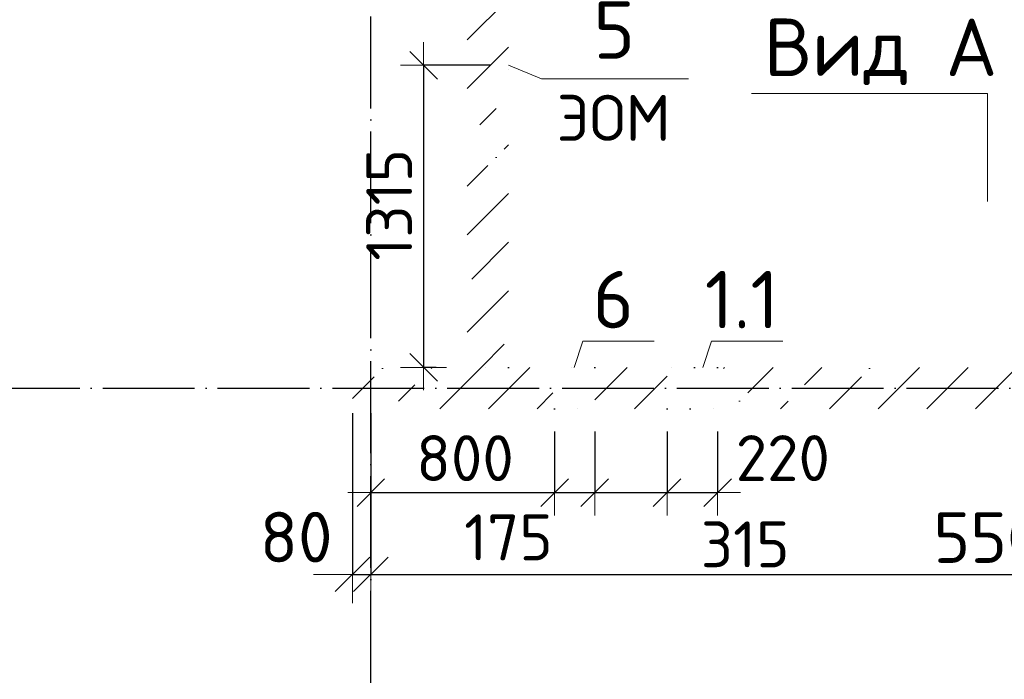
# Model space of a CAD drawing. Header units: millimetres. Extents: x -3495 to 109513, y -3287 to 62337.
# Tile 14 of 41: x 6871 to 11159, y 30432 to 33303. Entities that reach past the tile are written whole.
import ezdxf

# ---------------------------------------------------------------- set-up
doc = ezdxf.new("R2010")
doc.units = ezdxf.units.MM
doc.header["$PDMODE"] = 65
for name, pattern in [('______11', [500, 400, -50, 0, -50]), ('______5', [1100, 800, -100, 100, -100]), ('______9', [100, 0, -100])]:
    doc.linetypes.add(name, pattern=pattern)
for name, color, linetype, lineweight in [('Standard', 7, 'Continuous', 25), ('Ограждение_ 2D надпись', 7, 'Continuous', 13), ('Размерная линия_ общее', 7, 'Continuous', 13), ('Размерная линия_ общее_1', 7, 'Continuous', 13), ('Стена_ общее', 7, 'Continuous', 35)]:
    doc.layers.add(name, color=color, linetype=linetype, lineweight=lineweight)
doc.layers.add('Осевая линия_ общее', color=7, linetype='______5', lineweight=13, true_color=0xa0a0a0)
doc.styles.add('ISOCPEUR', font='ISOCPEUR')
doc.dimstyles.new('DIMSTYLE_11', dxfattribs={"dimtxt": 220, "dimasz": 250, "dimexe": 0, "dimexo": 0, "dimgap": 110, "dimtad": 2, "dimdec": 0, "dimrnd": 5, "dimzin": 12, "dimdsep": 46, "dimtxsty": 'ISOCPEUR', "dimblk1": 'ALL_ML_STRICH', "dimblk2": 'ALL_ML_STRICH', "dimsah": 1, "dimcen": 0, "dimclrd": 7, "dimclre": 256, "dimclrt": 7, "dimadec": 0, "dimazin": 0, "dimtfac": 1, "dimtdec": 0, "dimtix": 1, "dimtmove": 2, "dimatfit": 3, "dimfxl": 0, "dimtvp": 1.2, "dimtzin": 0, "dimlwd": 0, "dimlwe": -3, "dimarcsym": 0})
doc.dimstyles.new('DIMSTYLE_13', dxfattribs={"dimtxt": 200, "dimasz": 200, "dimexe": 0, "dimexo": 0, "dimgap": 100, "dimtad": 0, "dimdec": 0, "dimrnd": 5, "dimzin": 12, "dimdsep": 46, "dimtxsty": 'ISOCPEUR', "dimblk1": 'ALL_ML_STRICH', "dimblk2": 'ALL_ML_STRICH', "dimsah": 1, "dimcen": 0, "dimclrd": 7, "dimclre": 256, "dimclrt": 7, "dimadec": 0, "dimazin": 0, "dimtfac": 1, "dimtdec": 0, "dimtix": 1, "dimtmove": 2, "dimatfit": 3, "dimfxl": 0, "dimtvp": 1.2, "dimtzin": 0, "dimlwd": 0, "dimlwe": -3, "dimarcsym": 0})
doc.dimstyles.new('DIMSTYLE_3', dxfattribs={"dimtxt": 220, "dimasz": 250, "dimexe": 0, "dimexo": 0, "dimgap": 110, "dimtad": 2, "dimdec": 0, "dimrnd": 5, "dimzin": 12, "dimdsep": 46, "dimtxsty": 'ISOCPEUR', "dimblk1": 'ALL_ML_STRICH', "dimblk2": 'ALL_ML_STRICH', "dimsah": 1, "dimcen": 0, "dimclrd": 7, "dimclre": 256, "dimclrt": 7, "dimadec": 0, "dimazin": 0, "dimtfac": 1, "dimtdec": 0, "dimtix": 1, "dimtmove": 2, "dimatfit": 3, "dimfxl": 0, "dimtzin": 0, "dimlwd": 0, "dimlwe": -3, "dimarcsym": 0})
doc.dimstyles.new('DIMSTYLE_5', dxfattribs={"dimtxt": 200, "dimasz": 200, "dimexe": 0, "dimexo": 0, "dimgap": 100, "dimtad": 2, "dimdec": 0, "dimrnd": 5, "dimzin": 12, "dimdsep": 46, "dimtxsty": 'ISOCPEUR', "dimblk1": 'ALL_ML_STRICH', "dimblk2": 'ALL_ML_STRICH', "dimsah": 1, "dimcen": 0, "dimclrd": 7, "dimclre": 256, "dimclrt": 7, "dimadec": 0, "dimazin": 0, "dimtfac": 1, "dimtdec": 0, "dimtix": 1, "dimtmove": 2, "dimatfit": 3, "dimfxl": 0, "dimtzin": 0, "dimlwd": 0, "dimlwe": -3, "dimarcsym": 0})
doc.dimstyles.new('DIMSTYLE_7', dxfattribs={"dimtxt": 200, "dimasz": 200, "dimexe": 0, "dimexo": 0, "dimgap": 100, "dimtad": 2, "dimdec": 0, "dimrnd": 5, "dimzin": 12, "dimdsep": 46, "dimtxsty": 'ISOCPEUR', "dimblk1": 'ALL_ML_STRICH', "dimblk2": 'ALL_ML_STRICH', "dimsah": 1, "dimcen": 0, "dimclrd": 7, "dimclre": 256, "dimclrt": 7, "dimadec": 0, "dimazin": 0, "dimtfac": 1, "dimtdec": 0, "dimtix": 1, "dimtmove": 2, "dimatfit": 3, "dimfxl": 0, "dimtvp": 1.2, "dimtzin": 0, "dimlwd": 0, "dimlwe": -3, "dimarcsym": 0})
pattern_1 = [(45, (0, 0), (-212.132, 212.132), [400, -50, 0, -50]), (45, (-106.07, 106.07), (-212.132, 212.132), [800, -100, 100, -100])]

# ---------------------------------------------------------------- blocks, each defined once
blk = doc.blocks.new('ALL_ML_STRICH')
at = {"color": 0, "linetype": 'ByBlock', "lineweight": -2}
for p, q in [((0, -0.5), (0, 0.5)), ((-0.3, -0.3), (0.3, 0.3)), ((-1, 0), (0.5, 0))]:
    blk.add_line(p, q, dxfattribs=at)
blk = doc.blocks.new('*D94')
at = {"layer": 'DEFPOINTS', "color": 7, "linetype": 'Continuous', "lineweight": 13, "transparency": 33554687}
for p in [(8320, 31610), (8400, 31610), (8320, 30888.8)]:
    blk.add_point(p, dxfattribs=at)
at = {"layer": 'Размерная линия_ общее', "color": 253, "linetype": 'Continuous', "lineweight": -2, "true_color": 0xa0a0a0, "transparency": 33554687}
for p, q in [((8320, 31590), (8320, 30888.8)), ((8400, 31590), (8400, 30888.8))]:
    blk.add_line(p, q, dxfattribs=at)
at = {"layer": 'Размерная линия_ общее', "color": 7, "linetype": 'Continuous', "lineweight": -2, "transparency": 33554687}
blk.add_line((8320, 30888.8), (8400, 30888.8), dxfattribs=at)
at = {"layer": 'Размерная линия_ общее', "color": 7, "linetype": 'Continuous', "lineweight": 13, "transparency": 33554687, "xscale": 250, "yscale": 250, "zscale": 250}
blk.add_blockref('ALL_ML_STRICH', (8400, 30888.8), dxfattribs=at)
at = {"layer": 'Размерная линия_ общее', "color": 7, "linetype": 'Continuous', "lineweight": 13, "transparency": 33554687, "xscale": 250, "yscale": 250, "zscale": 250, "rotation": 180}
blk.add_blockref('ALL_ML_STRICH', (8320, 30888.8), dxfattribs=at)
at = {"layer": 'Размерная линия_ общее', "color": 7, "linetype": 'Continuous', "lineweight": 13, "transparency": 33554687, "insert": (8074.8, 31050.9), "char_height": 220, "width": 440, "attachment_point": 5, "style": 'ISOCPEUR'}
blk.add_mtext('\\A1;{80}', dxfattribs=at)
blk = doc.blocks.new('*D95')
at = {"layer": 'DEFPOINTS', "color": 7, "linetype": 'Continuous', "lineweight": 13, "transparency": 33554687}
for p in [(8400, 31610), (13900, 31610), (8400, 30888.8)]:
    blk.add_point(p, dxfattribs=at)
at = {"layer": 'Размерная линия_ общее', "color": 253, "linetype": 'Continuous', "lineweight": -2, "true_color": 0xa0a0a0, "transparency": 33554687}
for p, q in [((8400, 31590), (8400, 30888.8)), ((13900, 31590), (13900, 30888.8))]:
    blk.add_line(p, q, dxfattribs=at)
at = {"layer": 'Размерная линия_ общее', "color": 7, "linetype": 'Continuous', "lineweight": -2, "transparency": 33554687}
blk.add_line((8400, 30888.8), (13900, 30888.8), dxfattribs=at)
at = {"layer": 'Размерная линия_ общее', "color": 7, "linetype": 'Continuous', "lineweight": 13, "transparency": 33554687, "xscale": 250, "yscale": 250, "zscale": 250, "rotation": 180}
blk.add_blockref('ALL_ML_STRICH', (8400, 30888.8), dxfattribs=at)
at = {"layer": 'Размерная линия_ общее', "color": 7, "linetype": 'Continuous', "lineweight": 13, "transparency": 33554687, "xscale": 250, "yscale": 250, "zscale": 250}
blk.add_blockref('ALL_ML_STRICH', (13900, 30888.8), dxfattribs=at)
at = {"layer": 'Размерная линия_ общее', "color": 7, "linetype": 'Continuous', "lineweight": 13, "transparency": 33554687, "insert": (11161, 31048.8), "char_height": 220, "width": 880, "attachment_point": 5, "style": 'ISOCPEUR'}
blk.add_mtext('\\A1;{5500}', dxfattribs=at)
blk = doc.blocks.new('*D155')
at = {"layer": 'DEFPOINTS', "color": 7, "linetype": 'Continuous', "lineweight": 13, "transparency": 33554687}
for p in [(8629.6, 33105), (8950, 33105), (8714.5, 31790)]:
    blk.add_point(p, dxfattribs=at)
at = {"layer": 'Размерная линия_ общее_1', "color": 253, "linetype": 'Continuous', "lineweight": -2, "true_color": 0xa0a0a0, "transparency": 33554687}
for p, q in [((8920, 33105), (8629.6, 33105)), ((8684.5, 31790), (8629.6, 31790))]:
    blk.add_line(p, q, dxfattribs=at)
at = {"layer": 'Размерная линия_ общее_1', "color": 7, "linetype": 'Continuous', "lineweight": -2, "transparency": 33554687}
blk.add_line((8629.6, 33105), (8629.6, 31790), dxfattribs=at)
at = {"layer": 'Размерная линия_ общее_1', "color": 7, "linetype": 'Continuous', "lineweight": 13, "transparency": 33554687, "xscale": 200, "yscale": 200, "zscale": 200}
for p, rotation in [((8629.6, 33105), 90), ((8629.6, 31790), 270)]:
    blk.add_blockref('ALL_ML_STRICH', p, dxfattribs=dict(at, rotation=rotation))
at = {"layer": 'Размерная линия_ общее_1', "color": 7, "linetype": 'Continuous', "lineweight": 13, "transparency": 33554687, "insert": (8479.6, 32497.5), "char_height": 200, "width": 800, "attachment_point": 5, "rotation": 90, "style": 'ISOCPEUR'}
blk.add_mtext('\\A1;{1315}', dxfattribs=at)
blk = doc.blocks.new('СЛОЖНЫЙ_ОБЪЕКТ_9')
at = {"layer": 'Осевая линия_ общее', "color": 253, "linetype": '______11', "lineweight": -3, "true_color": 0xa0a0a0, "transparency": 33554687}
for p, q in [((8400, -2590), (8400, 47490)), ((-2770, 31700), (18570, 31700))]:
    blk.add_line(p, q, dxfattribs=at)
blk = doc.blocks.new('*D390')
at = {"layer": 'DEFPOINTS', "color": 7, "linetype": 'Continuous', "lineweight": 13, "transparency": 33554687}
for p in [(8400, 31610), (9200, 31610), (8400, 31244.8)]:
    blk.add_point(p, dxfattribs=at)
at = {"layer": 'Размерная линия_ общее_1', "color": 253, "linetype": 'Continuous', "lineweight": -2, "true_color": 0xa0a0a0, "transparency": 33554687}
for p, q in [((8400, 31510), (8400, 31244.8)), ((9200, 31510), (9200, 31244.8))]:
    blk.add_line(p, q, dxfattribs=at)
at = {"layer": 'Размерная линия_ общее_1', "color": 7, "linetype": 'Continuous', "lineweight": -2, "transparency": 33554687}
blk.add_line((8400, 31244.8), (9200, 31244.8), dxfattribs=at)
at = {"layer": 'Размерная линия_ общее_1', "color": 7, "linetype": 'Continuous', "lineweight": 13, "transparency": 33554687, "xscale": 200, "yscale": 200, "zscale": 200, "rotation": 180}
blk.add_blockref('ALL_ML_STRICH', (8400, 31244.8), dxfattribs=at)
at = {"layer": 'Размерная линия_ общее_1', "color": 7, "linetype": 'Continuous', "lineweight": 13, "transparency": 33554687, "xscale": 200, "yscale": 200, "zscale": 200}
blk.add_blockref('ALL_ML_STRICH', (9200, 31244.8), dxfattribs=at)
at = {"layer": 'Размерная линия_ общее_1', "color": 7, "linetype": 'Continuous', "lineweight": 13, "transparency": 33554687, "insert": (8810, 31394.8), "char_height": 200, "width": 600, "attachment_point": 5, "style": 'ISOCPEUR'}
blk.add_mtext('\\A1;{800}', dxfattribs=at)
blk = doc.blocks.new('*D391')
at = {"layer": 'DEFPOINTS', "color": 7, "linetype": 'Continuous', "lineweight": 13, "transparency": 33554687}
for p in [(9200, 31610), (9375, 31610), (9200, 31244.8)]:
    blk.add_point(p, dxfattribs=at)
at = {"layer": 'Размерная линия_ общее_1', "color": 253, "linetype": 'Continuous', "lineweight": -2, "true_color": 0xa0a0a0, "transparency": 33554687}
for p, q in [((9200, 31510), (9200, 31244.8)), ((9375, 31510), (9375, 31244.8))]:
    blk.add_line(p, q, dxfattribs=at)
at = {"layer": 'Размерная линия_ общее_1', "color": 7, "linetype": 'Continuous', "lineweight": -2, "transparency": 33554687}
blk.add_line((9200, 31244.8), (9375, 31244.8), dxfattribs=at)
at = {"layer": 'Размерная линия_ общее_1', "color": 7, "linetype": 'Continuous', "lineweight": 13, "transparency": 33554687, "xscale": 200, "yscale": 200, "zscale": 200, "rotation": 180}
blk.add_blockref('ALL_ML_STRICH', (9200, 31244.8), dxfattribs=at)
at = {"layer": 'Размерная линия_ общее_1', "color": 7, "linetype": 'Continuous', "lineweight": 13, "transparency": 33554687, "xscale": 200, "yscale": 200, "zscale": 200}
blk.add_blockref('ALL_ML_STRICH', (9375, 31244.8), dxfattribs=at)
at = {"layer": 'Размерная линия_ общее_1', "color": 7, "linetype": 'Continuous', "lineweight": 13, "transparency": 33554687, "insert": (8999.1, 31049.9), "char_height": 200, "width": 600, "attachment_point": 5, "style": 'ISOCPEUR'}
blk.add_mtext('\\A1;{175}', dxfattribs=at)
blk = doc.blocks.new('*D392')
at = {"layer": 'DEFPOINTS', "color": 7, "linetype": 'Continuous', "lineweight": 13, "transparency": 33554687}
for p in [(9375, 31610), (9690, 31610), (9375, 31244.8)]:
    blk.add_point(p, dxfattribs=at)
at = {"layer": 'Размерная линия_ общее_1', "color": 253, "linetype": 'Continuous', "lineweight": -2, "true_color": 0xa0a0a0, "transparency": 33554687}
for p, q in [((9375, 31510), (9375, 31244.8)), ((9690, 31510), (9690, 31244.8))]:
    blk.add_line(p, q, dxfattribs=at)
at = {"layer": 'Размерная линия_ общее_1', "color": 7, "linetype": 'Continuous', "lineweight": -2, "transparency": 33554687}
blk.add_line((9375, 31244.8), (9690, 31244.8), dxfattribs=at)
at = {"layer": 'Размерная линия_ общее_1', "color": 7, "linetype": 'Continuous', "lineweight": 13, "transparency": 33554687, "xscale": 200, "yscale": 200, "zscale": 200, "rotation": 180}
blk.add_blockref('ALL_ML_STRICH', (9375, 31244.8), dxfattribs=at)
at = {"layer": 'Размерная линия_ общее_1', "color": 7, "linetype": 'Continuous', "lineweight": 13, "transparency": 33554687, "xscale": 200, "yscale": 200, "zscale": 200}
blk.add_blockref('ALL_ML_STRICH', (9690, 31244.8), dxfattribs=at)
at = {"layer": 'Размерная линия_ общее_1', "color": 7, "linetype": 'Continuous', "lineweight": 13, "transparency": 33554687, "insert": (10030.1, 31019.4), "char_height": 200, "width": 600, "attachment_point": 5, "style": 'ISOCPEUR'}
blk.add_mtext('\\A1;{315}', dxfattribs=at)
blk = doc.blocks.new('*D393')
at = {"layer": 'DEFPOINTS', "color": 7, "linetype": 'Continuous', "lineweight": 13, "transparency": 33554687}
for p in [(9690, 31610), (9910, 31610), (9690, 31244.8)]:
    blk.add_point(p, dxfattribs=at)
at = {"layer": 'Размерная линия_ общее_1', "color": 253, "linetype": 'Continuous', "lineweight": -2, "true_color": 0xa0a0a0, "transparency": 33554687}
for p, q in [((9690, 31510), (9690, 31244.8)), ((9910, 31510), (9910, 31244.8))]:
    blk.add_line(p, q, dxfattribs=at)
at = {"layer": 'Размерная линия_ общее_1', "color": 7, "linetype": 'Continuous', "lineweight": -2, "transparency": 33554687}
blk.add_line((9690, 31244.8), (9910, 31244.8), dxfattribs=at)
at = {"layer": 'Размерная линия_ общее_1', "color": 7, "linetype": 'Continuous', "lineweight": 13, "transparency": 33554687, "xscale": 200, "yscale": 200, "zscale": 200, "rotation": 180}
blk.add_blockref('ALL_ML_STRICH', (9690, 31244.8), dxfattribs=at)
at = {"layer": 'Размерная линия_ общее_1', "color": 7, "linetype": 'Continuous', "lineweight": 13, "transparency": 33554687, "xscale": 200, "yscale": 200, "zscale": 200}
blk.add_blockref('ALL_ML_STRICH', (9910, 31244.8), dxfattribs=at)
at = {"layer": 'Размерная линия_ общее_1', "color": 7, "linetype": 'Continuous', "lineweight": 13, "transparency": 33554687, "insert": (10194.1, 31395), "char_height": 200, "width": 600, "attachment_point": 5, "style": 'ISOCPEUR'}
blk.add_mtext('\\A1;{220}', dxfattribs=at)

msp = doc.modelspace()

# ---------------------------------------------------------------- hatches: boundary and pattern name
at = {"layer": 'Стена_ общее', "linetype": 'Continuous', "lineweight": 18, "transparency": 33554687}
h = msp.add_hatch(dxfattribs=at)
h.set_pattern_fill('__________539', scale=100, style=0, pattern_type=2)
h.set_pattern_definition(pattern_1)
h.paths.add_polyline_path([(9000, 31790), (9000, 33085), (8950, 33085), (8950, 33125), (9000, 33125), (9000, 34320), (8820, 34320), (8820, 31790)], flags=0)
h = msp.add_hatch(dxfattribs=at)
h.set_pattern_fill('__________539', scale=100, style=0, pattern_type=2)
h.set_pattern_definition(pattern_1)
h.paths.add_polyline_path([(9200, 31790), (8320, 31790), (8320, 31610), (9200, 31610)], flags=0)
h = msp.add_hatch(dxfattribs=at)
h.set_pattern_fill('__________539', scale=100, style=0, pattern_type=2)
h.set_pattern_definition(pattern_1)
h.paths.add_polyline_path([(9690, 31790), (9375, 31790), (9375, 31610), (9690, 31610)], flags=0)
h = msp.add_hatch(dxfattribs=at)
h.set_pattern_fill('__________539', scale=100, style=0, pattern_type=2)
h.set_pattern_definition(pattern_1)
h.paths.add_polyline_path([(13045, 31790), (9910, 31790), (9910, 31610), (13045, 31610)], flags=0)

# ---------------------------------------------------------------- linework, layer by layer
at = {"layer": 'Ограждение_ 2D надпись', "color": 7, "linetype": 'Continuous', "lineweight": 13, "transparency": 33554687}
msp.add_lwpolyline([(9000, 33105), (9142.6, 33045.9), (9782.6, 33045.9)], dxfattribs=at)
at = {"layer": 'Осевая линия_ общее', "color": 7, "linetype": 'Continuous', "lineweight": 13, "transparency": 33554687}
for points in [[(11085.2, 32511.5), (11085.2, 32981.5), (10058.1, 32981.5)], [(9285, 31790), (9323.6, 31903.3), (9633.6, 31903.3)], [(9845, 31790), (9883.6, 31903.3), (10193.6, 31903.3)]]:
    msp.add_lwpolyline(points, dxfattribs=at)
at = {"layer": 'Стена_ общее', "color": 7, "linetype": '______9', "lineweight": -3, "transparency": 33554687}
for p, q in [((9000, 33085), (9000, 33125)), ((9000, 31790), (8820, 31790)), ((9375, 31790), (9200, 31790)), ((9375, 31790), (9200, 31790)), ((9910, 31790), (9690, 31790)), ((9910, 31790), (9690, 31790)), ((9200, 31610), (9375, 31610)), ((9200, 31610), (9375, 31610)), ((9690, 31610), (9910, 31610)), ((9690, 31610), (9910, 31610))]:
    msp.add_line(p, q, dxfattribs=at)

# ---------------------------------------------------------------- block references
at = {"layer": 'Осевая линия_ общее', "color": 253, "linetype": '______11', "lineweight": -3, "true_color": 0xa0a0a0, "transparency": 33554687}
msp.add_blockref('СЛОЖНЫЙ_ОБЪЕКТ_9', (0, 0), dxfattribs=at)

# ---------------------------------------------------------------- texts
at = {"layer": 'Standard', "color": 7, "linetype": 'Continuous', "lineweight": 13, "transparency": 33554687, "char_height": 250, "attachment_point": 5, "style": 'ISOCPEUR'}
for s, insert, width in [('\\A1;{\\fISOCPEUR|i0|b0;\\H250.000000;\\W1.000000;\\C7;5}\\P', (9460, 33258.4), 272.222), ('\\A1;{\\fISOCPEUR|i0|b0;\\H250.000000;\\W1.000000;\\C7;Вид А}\\P', (10620, 33163.4), 1043.59), ('\\A1;{\\fISOCPEUR|i0|b0;\\H250.000000;\\W1.000000;\\C7;6}\\P', (9455.9, 32084.8), 272.222), ('\\A1;{\\fISOCPEUR|i0|b0;\\H250.000000;\\W1.000000;\\C7;1.1}\\P', (10015.9, 32084.8), 410.526)]:
    msp.add_mtext(s, dxfattribs=dict(at, insert=insert, width=width))
at = {"layer": 'Ограждение_ 2D надпись', "color": 7, "linetype": 'Continuous', "lineweight": 13, "transparency": 33554687, "insert": (9457.6, 32975.9), "char_height": 200, "width": 592.593, "attachment_point": 2, "style": 'ISOCPEUR'}
msp.add_mtext('\\A1;{\\fISOCPEUR|i0|b0;\\H200.000000;\\W1.000000;\\C7;ЭОМ}\\P', dxfattribs=at)

# ---------------------------------------------------------------- dimensions: what is measured, and where the dimension line sits
at = {"layer": 'Размерная линия_ общее', "color": 7, "linetype": 'Continuous', "lineweight": 13, "transparency": 33554687}
for base, p1, p2, dimstyle, picture, middle in [((8400, 30888.8), (8320, 31590), (8400, 31590), 'DIMSTYLE_11', '*D94', (8074.8, 31050.9)), ((13900, 30888.8), (8400, 31590), (13900, 31590), 'DIMSTYLE_3', '*D95', (11161, 31048.8))]:
    dim = msp.add_linear_dim(base=base, p1=p1, p2=p2, dimstyle=dimstyle, override={"dimpost": '<>', "dimclrd": 7, "dimclre": 253, "dimclrt": 7, "dimlwd": 0, "dimlwe": 65533}, dxfattribs=at)
    dim.commit()
    dim.dimension.update_dxf_attribs({"geometry": picture, "text_midpoint": middle, "dimtype": 160})
at = {"layer": 'Размерная линия_ общее_1', "color": 7, "linetype": 'Continuous', "lineweight": 13, "transparency": 33554687}
dim = msp.add_linear_dim(base=(8629.6, 31790), p1=(8920, 33105), p2=(8684.5, 31790), angle=270, dimstyle='DIMSTYLE_5', override={"dimpost": '<>', "dimclrd": 7, "dimclre": 253, "dimclrt": 7, "dimlwd": 0, "dimlwe": 65533}, dxfattribs=at)
dim.commit()
dim.dimension.update_dxf_attribs({"geometry": '*D155', "text_midpoint": (8479.6, 32497.5), "dimtype": 160})
for base, p1, p2, dimstyle, picture, middle in [((9200, 31244.8), (8400, 31510), (9200, 31510), 'DIMSTYLE_5', '*D390', (8810, 31394.8)), ((9375, 31244.8), (9200, 31510), (9375, 31510), 'DIMSTYLE_13', '*D391', (8999.1, 31049.9)), ((9690, 31244.8), (9375, 31510), (9690, 31510), 'DIMSTYLE_13', '*D392', (10030.1, 31019.4)), ((9910, 31244.8), (9690, 31510), (9910, 31510), 'DIMSTYLE_7', '*D393', (10194.1, 31395))]:
    dim = msp.add_linear_dim(base=base, p1=p1, p2=p2, dimstyle=dimstyle, override={"dimpost": '<>', "dimclrd": 7, "dimclre": 253, "dimclrt": 7, "dimlwd": 0, "dimlwe": 65533}, dxfattribs=at)
    dim.commit()
    dim.dimension.update_dxf_attribs({"geometry": picture, "text_midpoint": middle, "dimtype": 160})

doc.saveas('drawing.dxf')
